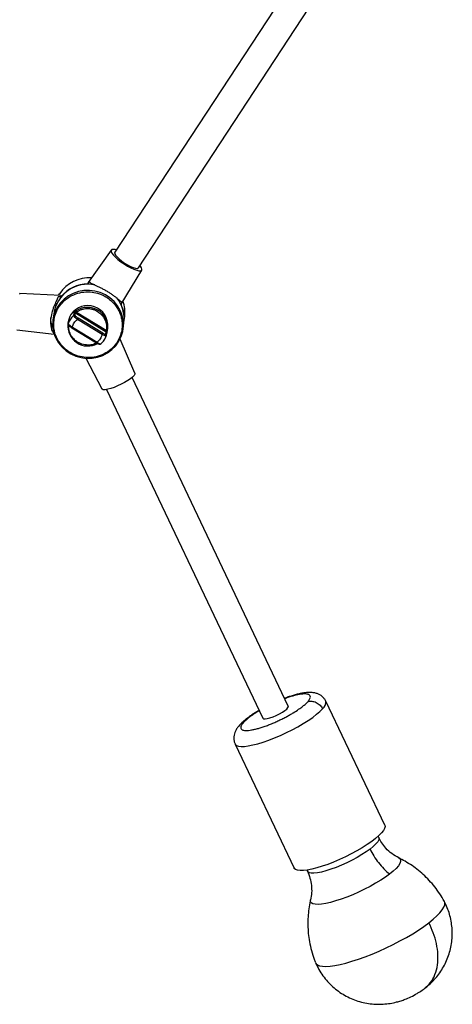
# Model space of a CAD drawing. Header units: millimetres. Extents: x -451 to 1441, y 43 to 1355.
# Tile 2 of 11: x -152 to 32, y 43 to 461. Entities that reach past the tile are written whole.
import ezdxf

# ---------------------------------------------------------------- set-up
doc = ezdxf.new("R2010")
doc.units = ezdxf.units.MM

msp = doc.modelspace()

# ---------------------------------------------------------------- linework, layer by layer
at = {"color": 7, "linetype": 'Continuous', "lineweight": 25}
for p, q in [((-32.25, 482.66), (-111.45, 361.85)), ((-101.42, 355.27), (-22.55, 475.58)), ((-112.91, 362.82), (-122.68, 349.02)), ((-108.73, 339.81), (-99.94, 354.32)), ((-122.12, 349.38), (-122.79, 348.42)), ((-134.34, 343.58), (-151.66, 344.33)), ((-134.26, 342.92), (-135.47, 342.98)), ((-135.22, 343.62), (-134.77, 344.36)), ((-137.01, 339.42), (-136.33, 339.37)), ((-108.74, 339.79), (-108.13, 340.79)), ((-137.29, 335.77), (-137.63, 333.19)), ((-128.74, 336.05), (-128.86, 335.1)), ((-128.25, 335.15), (-128.13, 336.1)), ((-128.13, 336.1), (-115.03, 328.03)), ((-127.57, 336.47), (-115.02, 328.74)), ((-107.52, 332.06), (-107.19, 334.64)), ((-131.22, 332.08), (-131.31, 331.4)), ((-131.02, 332.52), (-131.15, 331.57)), ((-131.13, 331.66), (-131, 332.61)), ((-131.02, 332.52), (-131, 332.61)), ((-116.81, 326.95), (-127.27, 333.39)), ((-116.52, 327.49), (-126.99, 333.93)), ((-107.88, 329.34), (-107.54, 331.93)), ((-152.88, 328.88), (-137.05, 327.08)), ((-129.64, 329.86), (-119.18, 323.42)), ((-129.4, 330.15), (-118.94, 323.71)), ((-115.15, 327.08), (-115.03, 328.03)), ((-114.92, 326.61), (-114.8, 327.56)), ((-114.51, 328.79), (-114.41, 329.55)), ((-114.45, 329.22), (-114.36, 329.9)), ((-117.2, 323.09), (-116.86, 323.42)), ((-102.94, 310.53), (-109.18, 325)), ((-123.68, 316.87), (-116.94, 303.88)), ((-37.83, 169.22), (-104.04, 308.76)), ((-114.88, 303.61), (-48.67, 164.08)), ((3.05, 118.65), (-21.96, 171.36)), ((-60.36, 153.15), (-35.35, 100.43)), ((0.52, 113.49), (0.29, 113.97)), ((-29.98, 99.61), (-29.75, 99.13))]:
    msp.add_line(p, q, dxfattribs=at)
at = {"color": 8, "linetype": 'Continuous', "lineweight": 25}
for p, q in [((-136.69, 340.12), (-136.01, 340.07)), ((-138.06, 331.44), (-137.74, 331.41)), ((-137.69, 330.17), (-137.86, 330.18)), ((-131.24, 331.84), (-131.31, 331.4)), ((-117.25, 323.05), (-117.2, 323.09))]:
    msp.add_line(p, q, dxfattribs=at)
at = {"color": 7, "linetype": 'Continuous', "lineweight": 25, "flags": 128}
for points in [[(-110.78, 362.87), (-111.26, 362.99), (-112.1, 363.1), (-112.68, 363), (-112.97, 362.69), (-112.95, 362.19), (-112.63, 361.52), (-112.02, 360.71), (-111.14, 359.8), (-110.05, 358.83), (-108.79, 357.85), (-107.41, 356.9), (-106, 356.03), (-104.6, 355.28), (-103.28, 354.68), (-102.12, 354.26), (-101.16, 354.04), (-100.44, 354.04), (-100, 354.25), (-99.87, 354.65), (-100.04, 355.24), (-100.51, 355.99), (-100.75, 356.29)], [(-111.45, 361.85), (-111.5, 361.76), (-111.45, 361.29), (-111.1, 360.65), (-110.45, 359.88), (-109.55, 359.03), (-108.45, 358.15), (-107.22, 357.29), (-105.95, 356.52), (-104.71, 355.87), (-103.57, 355.39), (-102.62, 355.11), (-101.9, 355.05), (-101.47, 355.2), (-101.42, 355.27)], [(-151.72, 344.04), (-151.67, 344.32), (-151.66, 344.33)], [(-136.38, 325.37), (-135.23, 323.39), (-133.78, 321.59), (-132.05, 320.03), (-130.1, 318.75), (-127.96, 317.78), (-125.7, 317.14), (-123.37, 316.85), (-121.02, 316.91), (-118.71, 317.33), (-116.5, 318.09), (-114.44, 319.17), (-112.59, 320.55), (-111, 322.2), (-109.69, 324.07), (-108.7, 326.11), (-108.05, 328.28), (-107.88, 329.34)], [(-114.51, 328.79), (-114.53, 328.77), (-114.56, 328.75), (-114.61, 328.73), (-114.67, 328.72), (-114.75, 328.72), (-114.83, 328.72), (-114.93, 328.73), (-115.02, 328.74)], [(-114.94, 326.53), (-114.92, 326.6), (-114.92, 326.61)], [(-102.94, 310.53), (-102.93, 310.14), (-103.24, 309.59), (-103.86, 308.92), (-104.76, 308.17), (-105.9, 307.38), (-107.24, 306.58), (-108.7, 305.82), (-110.22, 305.11)], [(-110.22, 305.11), (-111.73, 304.51), (-113.15, 304.03), (-114.42, 303.7), (-115.49, 303.54), (-116.29, 303.54), (-116.8, 303.72), (-116.94, 303.88)], [(-47.68, 163.79), (-46.75, 163.91), (-45.6, 164.22), (-44.31, 164.67), (-42.94, 165.25), (-41.6, 165.91), (-40.36, 166.62), (-39.3, 167.34), (-38.49, 168.01), (-37.97, 168.59), (-37.79, 169.05), (-37.83, 169.22)], [(-48.67, 164.08), (-48.66, 164.06), (-48.33, 163.84), (-47.68, 163.79)], [(3.05, 118.65), (3.17, 118.11), (3, 117.33), (2.52, 116.41), (1.71, 115.38), (0.59, 114.25), (-0.81, 113.03), (-2.47, 111.76), (-4.36, 110.45), (-6.46, 109.12), (-8.73, 107.8), (-11.12, 106.51), (-13.6, 105.27), (-16.12, 104.11), (-18.64, 103.03), (-21.12, 102.07), (-23.51, 101.24), (-25.78, 100.55), (-27.88, 100.01), (-29.78, 99.64), (-31.45, 99.43), (-32.86, 99.4), (-33.98, 99.54), (-34.8, 99.85), (-35.3, 100.33), (-35.35, 100.43)]]:
    msp.add_lwpolyline(points, dxfattribs=at)
at = {"color": 8, "linetype": 'Continuous', "lineweight": 25, "flags": 128}
for points in [[(-109.13, 337.16), (-110.27, 339.15), (-111.73, 340.94), (-113.45, 342.5), (-115.41, 343.78), (-117.54, 344.75), (-119.8, 345.39), (-122.14, 345.68), (-124.49, 345.62), (-126.8, 345.2), (-129.01, 344.44), (-131.06, 343.36), (-132.91, 341.98), (-134.51, 340.33), (-135.82, 338.46), (-136.81, 336.42), (-137.45, 334.25), (-137.63, 333.19)], [(-131.13, 331.66), (-131.14, 331.58), (-131.15, 331.57)], [(-60.36, 153.14), (-60.31, 153.05), (-59.81, 152.57), (-58.99, 152.26), (-57.87, 152.11), (-56.47, 152.15), (-54.8, 152.35), (-52.89, 152.73), (-50.79, 153.26), (-48.52, 153.95), (-46.13, 154.79), (-43.65, 155.75), (-41.13, 156.82), (-38.61, 157.99), (-36.13, 159.22), (-33.74, 160.51), (-31.48, 161.83), (-29.38, 163.16), (-27.48, 164.47), (-25.82, 165.75), (-24.42, 166.96), (-23.3, 168.09)], [(0.52, 113.49), (0.6, 113.18), (0.5, 112.49), (0.06, 111.67), (-0.71, 110.72), (-1.8, 109.68), (-3.16, 108.56)], [(-3.16, 108.56), (-4.79, 107.39), (-6.63, 106.2), (-8.65, 105), (-10.8, 103.84), (-13.04, 102.74), (-15.32, 101.71), (-17.58, 100.78), (-19.77, 99.98), (-21.85, 99.33), (-23.76, 98.82), (-25.47, 98.49), (-26.94, 98.32), (-28.14, 98.34), (-29.03, 98.54), (-29.6, 98.91), (-29.76, 99.15)], [(9.02, 104.8), (9.47, 104.49), (9.8, 103.94), (9.8, 103.23), (9.47, 102.39), (8.83, 101.42), (7.87, 100.34), (6.62, 99.17), (5.1, 97.94)], [(5.1, 97.94), (3.33, 96.65), (1.34, 95.34), (-0.82, 94.03), (-3.14, 92.73), (-5.55, 91.48), (-8.04, 90.28), (-10.54, 89.17), (-13.02, 88.17), (-15.44, 87.28), (-17.76, 86.52), (-19.93, 85.91), (-21.91, 85.46), (-23.69, 85.17), (-25.21, 85.06), (-26.47, 85.11), (-27.43, 85.34), (-28.08, 85.73), (-28.4, 86.29), (-28.41, 86.99), (-28.39, 87.05)], [(21.77, 77.27), (23.61, 78.75), (25.19, 80.16), (26.48, 81.49), (27.47, 82.72), (28.15, 83.84), (28.52, 84.83), (28.56, 85.69), (28.38, 86.26)], [(-26.27, 60.3), (-26.11, 60.01), (-25.51, 59.46), (-24.6, 59.06), (-23.4, 58.83), (-21.9, 58.76), (-20.13, 58.87), (-18.12, 59.15), (-15.88, 59.58), (-13.44, 60.18), (-10.83, 60.94), (-8.08, 61.83), (-5.23, 62.86), (-2.3, 64.01), (0.67, 65.27), (3.65, 66.62), (6.59, 68.05), (9.48, 69.54), (12.26, 71.07), (14.91, 72.63), (17.4, 74.19), (19.7, 75.75), (21.77, 77.27)]]:
    msp.add_lwpolyline(points, dxfattribs=at)
at = {"color": 7, "linetype": 'Continuous', "lineweight": 25}
for centre, radius, start, end in [((-122.71, 333.58), 14.74, 78.8472, 171.4643), ((-122.28, 335.96), 15.04, 86.2416, 146.084), ((-122.65, 333.39), 15.03, 90.5604, 140.6242), ((-122.86, 330.69), 8.54, 354.6969, 146.4047), ((-121.57, 333.69), 14.14, 352.8218, 38.6389), ((-121.42, 333.84), 14.01, 352.6968, 25.1436), ((-121.05, 336.42), 13.97, 352.674, 19.8436), ((-123.38, 331.07), 7.9, 146.5871, 172.6159), ((-123.5, 329.1), 8.04, 131.831, 161.4937), ((-128.52, 334.71), 0.513, 58.2454, 131.4023), ((-122.94, 329.74), 8.75, 58.3393, 124.0313), ((-126.6, 337.3), 1.28, 193.9372, 220.9368), ((-123.3, 334.18), 15.09, 195.3755, 198.9185), ((-123.73, 331.41), 14.01, 172.7, 205.5061), ((-122.81, 330.62), 8.53, 174.7356, 298.3663), ((-130.68, 331.51), 0.465, 172.6646, 193.3383), ((-129.05, 334.67), 2.19, 324.3022, 340.3059), ((-118.59, 328.22), 2.19, 324.3022, 340.306), ((-122.47, 329.03), 7.93, 331.3648, 341.5875), ((-119.52, 323.95), 0.635, 302.4601, 337.2298)]:
    msp.add_arc(centre, radius, start, end, dxfattribs=at)
at = {"color": 8, "linetype": 'Continuous', "lineweight": 25}
for centre, radius, start, end in [((-122.55, 330.19), 8.16, 355.4652, 59.0442), ((-121.77, 331.12), 14.01, 352.7018, 25.5061), ((-130.16, 330.55), 0.862, 307.1313, 332.5586), ((-115.4, 326.67), 0.481, 353.2588, 58.9525), ((-25.35, 170.84), 3.42, 306.6232, 8.7949)]:
    msp.add_arc(centre, radius, start, end, dxfattribs=at)
at = {"color": 7, "linetype": 'Continuous', "lineweight": 25}
for points, knots in [([(-122.63, 348.98), (-122.72, 348.88), (-122.89, 348.69), (-122.83, 348.51), (-122.79, 348.42)], [0, 0, 0, 0, 0.518286, 1, 1, 1, 1]), ([(-108.13, 340.79), (-108.18, 340.72), (-108.26, 340.7), (-108.41, 340.73), (-108.46, 340.75), (-108.59, 340.81), (-108.66, 340.85), (-108.88, 341), (-109.05, 341.14), (-109.45, 341.47), (-109.68, 341.67), (-110.19, 342.09), (-110.46, 342.33), (-110.92, 342.7), (-111.08, 342.82), (-111.41, 343.09), (-111.59, 343.22), (-112.12, 343.62), (-112.5, 343.89), (-113.1, 344.3), (-113.3, 344.44), (-113.72, 344.71), (-113.94, 344.84), (-114.58, 345.24), (-115.02, 345.49), (-115.92, 345.99), (-116.37, 346.22), (-117.02, 346.55), (-117.24, 346.66), (-117.67, 346.87), (-117.89, 346.97), (-118.51, 347.26), (-118.9, 347.44), (-119.65, 347.78), (-120.01, 347.94), (-120.64, 348.25), (-120.93, 348.39), (-121.3, 348.61), (-121.41, 348.68), (-121.62, 348.82), (-121.71, 348.89), (-121.95, 349.1), (-122.06, 349.23), (-122.12, 349.38)], [0, 0, 0, 0, 0.0625, 0.0625, 0.09375, 0.09375, 0.125, 0.125, 0.1875, 0.1875, 0.25, 0.25, 0.3125, 0.3125, 0.34375, 0.34375, 0.375, 0.375, 0.4375, 0.4375, 0.46875, 0.46875, 0.5, 0.5, 0.5625, 0.5625, 0.625, 0.625, 0.65625, 0.65625, 0.6875, 0.6875, 0.75, 0.75, 0.8125, 0.8125, 0.875, 0.875, 0.90625, 0.90625, 0.9375, 0.9375, 1, 1, 1, 1]), ([(-135.47, 342.98), (-135.63, 342.56), (-135.98, 341.69), (-137.01, 339.51), (-138, 336.86), (-138.61, 334.03), (-138.69, 331.47), (-138.34, 329.36), (-137.7, 327.82), (-137.09, 327.06), (-136.9, 327.11), (-136.86, 327.12)], [0, 0, 0, 0, 0.116233, 0.244081, 0.371853, 0.497935, 0.610987, 0.719807, 0.836424, 0.964381, 1, 1, 1, 1]), ([(-135.94, 325.43), (-136.19, 325.97), (-136.43, 326.54), (-136.83, 327.81), (-136.99, 328.49), (-137.22, 329.97), (-137.28, 330.76), (-137.24, 332.43), (-137.14, 333.31), (-136.73, 335.12), (-136.42, 336.06), (-135.55, 337.91), (-134.99, 338.83), (-133.61, 340.55), (-132.8, 341.36), (-130.95, 342.79), (-129.91, 343.39), (-127.72, 344.34), (-126.56, 344.68), (-124.22, 345.07), (-123.04, 345.13), (-120.77, 344.97), (-119.68, 344.77), (-117.65, 344.17), (-116.71, 343.78), (-115.01, 342.88), (-114.25, 342.37), (-112.91, 341.29), (-112.33, 340.73), (-111.31, 339.6), (-110.88, 339.02), (-110.15, 337.9), (-109.85, 337.35), (-109.6, 336.82)], [0, 0, 0, 0, 0.0625, 0.0625, 0.125, 0.125, 0.1875, 0.1875, 0.25, 0.25, 0.3125, 0.3125, 0.375, 0.375, 0.4375, 0.4375, 0.5, 0.5, 0.5625, 0.5625, 0.625, 0.625, 0.6875, 0.6875, 0.75, 0.75, 0.8125, 0.8125, 0.875, 0.875, 0.9375, 0.9375, 1, 1, 1, 1]), ([(-134.35, 343.56), (-134.34, 343.57), (-134.16, 343.66), (-134.13, 343.39), (-134.23, 343.04), (-134.26, 342.92)], [0, 0, 0, 0, 0.037633, 0.698039, 1, 1, 1, 1]), ([(-138.06, 331.44), (-138.08, 331.35), (-138.13, 331.19), (-138.3, 331.53), (-138.45, 332.29), (-138.53, 333.29), (-138.47, 334.06), (-138.45, 334.38)], [0, 0, 0, 0, 0.209737, 0.419296, 0.633449, 0.850851, 1, 1, 1, 1]), ([(-109.6, 336.82), (-109.35, 336.29), (-109.11, 335.71), (-108.71, 334.45), (-108.55, 333.77), (-108.32, 332.29), (-108.26, 331.5), (-108.3, 329.83), (-108.4, 328.95), (-108.81, 327.13), (-109.12, 326.2), (-109.99, 324.35), (-110.55, 323.43), (-111.93, 321.7), (-112.74, 320.89), (-114.59, 319.47), (-115.63, 318.86), (-117.82, 317.92), (-118.98, 317.58), (-121.32, 317.18), (-122.5, 317.13), (-124.77, 317.29), (-125.86, 317.49), (-127.89, 318.09), (-128.83, 318.48), (-130.53, 319.38), (-131.29, 319.89), (-132.63, 320.96), (-133.21, 321.53), (-134.23, 322.66), (-134.66, 323.23), (-135.39, 324.35), (-135.69, 324.9), (-135.94, 325.43)], [0, 0, 0, 0, 0.0625, 0.0625, 0.125, 0.125, 0.1875, 0.1875, 0.25, 0.25, 0.3125, 0.3125, 0.375, 0.375, 0.4375, 0.4375, 0.5, 0.5, 0.5625, 0.5625, 0.625, 0.625, 0.6875, 0.6875, 0.75, 0.75, 0.8125, 0.8125, 0.875, 0.875, 0.9375, 0.9375, 1, 1, 1, 1]), ([(-127.27, 333.39), (-127.31, 333.41), (-127.38, 333.47), (-127.49, 333.55), (-127.61, 333.64), (-127.74, 333.75), (-127.95, 333.92), (-128.18, 334.13), (-128.43, 334.37), (-128.62, 334.6), (-128.75, 334.78), (-128.83, 334.92), (-128.86, 335.02), (-128.86, 335.07), (-128.86, 335.1)], [0, 0, 0, 0, 0.046496, 0.088296, 0.124947, 0.18949, 0.250157, 0.377978, 0.499776, 0.625803, 0.749349, 0.833181, 0.917011, 1, 1, 1, 1]), ([(-127.84, 337), (-127.96, 336.92), (-128.07, 336.83), (-128.29, 336.64), (-128.38, 336.55), (-128.55, 336.37), (-128.61, 336.28), (-128.71, 336.14), (-128.74, 336.08), (-128.74, 336.05)], [0, 0, 0, 0, 0.25, 0.25, 0.5, 0.5, 0.75, 0.75, 1, 1, 1, 1]), ([(-128.74, 336.05), (-128.67, 336.11), (-128.56, 336.16), (-128.33, 336.18), (-128.22, 336.15), (-128.13, 336.1)], [0, 0, 0, 0, 0.5, 0.5, 1, 1, 1, 1]), ([(-126.99, 333.93), (-127.16, 334.03), (-127.32, 334.15), (-127.56, 334.32), (-127.63, 334.38), (-127.77, 334.5), (-127.84, 334.56), (-127.96, 334.67), (-128.01, 334.72), (-128.1, 334.83), (-128.14, 334.88), (-128.23, 335.02), (-128.26, 335.09), (-128.25, 335.15)], [0, 0, 0, 0, 0.25, 0.25, 0.375, 0.375, 0.5, 0.5, 0.625, 0.625, 0.75, 0.75, 1, 1, 1, 1]), ([(-127.57, 336.47), (-127.59, 336.46), (-127.64, 336.44), (-127.71, 336.42), (-127.78, 336.38), (-127.87, 336.34), (-127.96, 336.28), (-128.05, 336.21), (-128.11, 336.14), (-128.13, 336.11), (-128.13, 336.1)], [0, 0, 0, 0, 0.089832, 0.173485, 0.251042, 0.37995, 0.501129, 0.671279, 0.836421, 1, 1, 1, 1]), ([(-118.63, 336.65), (-118.71, 336.7), (-118.88, 336.8), (-119.13, 336.93), (-119.38, 337.06), (-119.73, 337.22), (-120.18, 337.4), (-120.75, 337.58), (-121.33, 337.72), (-122.13, 337.85), (-123.14, 337.9), (-124.16, 337.81), (-124.94, 337.65), (-125.52, 337.48), (-126.07, 337.28), (-126.6, 337.04), (-127.1, 336.77), (-127.41, 336.57), (-127.57, 336.47)], [0, 0, 0, 0, 0.03006, 0.060089, 0.090124, 0.120205, 0.182295, 0.244442, 0.307959, 0.371534, 0.500009, 0.628485, 0.692003, 0.755577, 0.817668, 0.879814, 0.939893, 1, 1, 1, 1]), ([(-118.63, 336.65), (-118.6, 336.7), (-118.57, 336.75), (-118.5, 336.87), (-118.47, 336.93), (-118.41, 337.03), (-118.39, 337.08), (-118.36, 337.15), (-118.35, 337.18), (-118.35, 337.19)], [0, 0, 0, 0, 0.25, 0.25, 0.5, 0.5, 0.75, 0.75, 1, 1, 1, 1]), ([(-118.63, 336.65), (-118, 336.26), (-117.4, 335.77), (-116.35, 334.61), (-115.91, 333.94), (-115.25, 332.5), (-115.04, 331.73), (-114.86, 330.2), (-114.89, 329.45), (-115.02, 328.74)], [0, 0, 0, 0, 0.25, 0.25, 0.5, 0.5, 0.75, 0.75, 1, 1, 1, 1]), ([(-109.13, 337.16), (-109.13, 337.14), (-109.14, 337.12), (-109.19, 337.07), (-109.23, 337.03), (-109.32, 336.97), (-109.37, 336.94), (-109.49, 336.87), (-109.55, 336.85), (-109.6, 336.82)], [0, 0, 0, 0, 0.25, 0.25, 0.5, 0.5, 0.75, 0.75, 1, 1, 1, 1]), ([(-137.86, 330.18), (-137.89, 330.31), (-137.92, 330.44), (-137.98, 330.7), (-138, 330.83), (-138.05, 331.18), (-138.07, 331.36), (-138.06, 331.44)], [0, 0, 0, 0, 0.25, 0.25, 0.5, 0.5, 1, 1, 1, 1]), ([(-131, 332.61), (-131, 332.64), (-131, 332.65), (-131.03, 332.61), (-131.05, 332.57), (-131.1, 332.42), (-131.13, 332.33), (-131.18, 332.1), (-131.21, 331.97), (-131.24, 331.84)], [0, 0, 0, 0, 0.25, 0.25, 0.5, 0.5, 0.75, 0.75, 1, 1, 1, 1]), ([(-131.15, 331.54), (-131.14, 331.45), (-131.13, 331.23), (-130.94, 330.94), (-130.67, 330.65), (-130.39, 330.39), (-130.04, 330.11), (-129.78, 329.95), (-129.64, 329.86)], [0, 0, 0, 0, 0.168498, 0.393913, 0.52699, 0.672433, 0.829703, 1, 1, 1, 1]), ([(-131.13, 331.66), (-131.13, 331.64), (-131.13, 331.62), (-131.12, 331.58), (-131.11, 331.53), (-131.08, 331.48), (-131.05, 331.43), (-130.99, 331.33), (-130.87, 331.19), (-130.66, 330.98), (-130.39, 330.77), (-130.14, 330.59), (-129.92, 330.45), (-129.75, 330.35), (-129.58, 330.24), (-129.46, 330.18), (-129.4, 330.15)], [0, 0, 0, 0, 0.041268, 0.082846, 0.124635, 0.16653, 0.208425, 0.250214, 0.373773, 0.499811, 0.621575, 0.749345, 0.810065, 0.874657, 0.931768, 1, 1, 1, 1]), ([(-129.4, 330.15), (-129.23, 330.77), (-128.96, 331.38), (-128.24, 332.48), (-127.78, 332.98), (-127.27, 333.39)], [0, 0, 0, 0, 0.5, 0.5, 1, 1, 1, 1]), ([(-116.81, 326.95), (-116.97, 326.33), (-117.24, 325.72), (-117.97, 324.61), (-118.43, 324.11), (-118.94, 323.71)], [0, 0, 0, 0, 0.5, 0.5, 1, 1, 1, 1]), ([(-117.33, 323.03), (-116.81, 323.51), (-115.76, 324.48), (-115.29, 325.8), (-115.05, 326.46)], [0, 0, 0, 0, 0.500466, 1, 1, 1, 1]), ([(-115.15, 327.08), (-115.15, 327.05), (-115.17, 327.03), (-115.21, 327), (-115.24, 326.99), (-115.31, 326.98), (-115.36, 326.98), (-115.46, 327), (-115.52, 327.01), (-115.71, 327.07), (-115.86, 327.13), (-116.18, 327.29), (-116.35, 327.38), (-116.52, 327.49)], [0, 0, 0, 0, 0.125, 0.125, 0.25, 0.25, 0.375, 0.375, 0.5, 0.5, 0.75, 0.75, 1, 1, 1, 1]), ([(-115.03, 328.03), (-115.03, 328.04), (-115.03, 328.05), (-115.02, 328.08), (-115.02, 328.12), (-115.01, 328.16), (-115.01, 328.21), (-115.01, 328.26), (-115, 328.33), (-115, 328.42), (-115.01, 328.53), (-115.01, 328.64), (-115.02, 328.71), (-115.02, 328.74)], [0, 0, 0, 0, 0.07038, 0.140676, 0.211166, 0.28213, 0.353841, 0.426561, 0.500545, 0.621438, 0.750155, 0.86819, 1, 1, 1, 1]), ([(-114.94, 326.53), (-114.95, 326.49), (-114.95, 326.45), (-115, 326.43), (-115, 326.43)], [0, 0, 0, 0, 0.903811, 1, 1, 1, 1]), ([(-114.82, 327.48), (-114.81, 327.51), (-114.8, 327.58), (-114.76, 327.75), (-114.73, 327.86), (-114.67, 328.1), (-114.63, 328.24), (-114.57, 328.51), (-114.54, 328.65), (-114.51, 328.79)], [0, 0, 0, 0, 0.25, 0.25, 0.5, 0.5, 0.75, 0.75, 1, 1, 1, 1]), ([(-136.38, 325.37), (-136.38, 325.36), (-136.37, 325.35), (-136.33, 325.33), (-136.3, 325.33), (-136.21, 325.34), (-136.16, 325.35), (-136.05, 325.39), (-135.99, 325.41), (-135.94, 325.43)], [0, 0, 0, 0, 0.25, 0.25, 0.5, 0.5, 0.75, 0.75, 1, 1, 1, 1]), ([(-119.18, 323.42), (-118.96, 323.29), (-118.55, 323.06), (-118, 322.88), (-117.59, 322.83), (-117.38, 322.94), (-117.29, 322.98)], [0, 0, 0, 0, 0.315859, 0.589519, 0.819602, 1, 1, 1, 1]), ([(-117.29, 322.99), (-117.28, 322.99), (-117.22, 323), (-117.21, 323.05), (-117.2, 323.09)], [0, 0, 0, 0, 0.259309, 1, 1, 1, 1]), ([(-21.97, 171.36), (-22, 171.43), (-22.2, 171.89), (-22.75, 172.66), (-23.67, 173.56), (-24.77, 174.24), (-26.01, 174.71), (-27.41, 174.99), (-28.91, 175.04), (-30.47, 174.93), (-32.01, 174.7), (-33.6, 174.36), (-35.26, 173.93), (-36.96, 173.4), (-38.35, 172.94), (-39.16, 172.63), (-39.4, 172.54)], [0, 0, 0, 0, 0.010171, 0.072313, 0.135353, 0.200749, 0.271405, 0.353587, 0.455402, 0.547558, 0.633995, 0.719162, 0.804256, 0.887785, 0.967696, 1, 1, 1, 1]), ([(-29.59, 171.11), (-29.1, 171.28), (-28.52, 171.36), (-27.59, 171.29), (-27.27, 171.23), (-26.63, 171.06), (-26.32, 170.95), (-25.7, 170.65), (-25.41, 170.47), (-24.85, 170.07), (-24.6, 169.85), (-23.91, 169.14), (-23.55, 168.61), (-23.3, 168.09)], [0, 0, 0, 0, 0.25, 0.25, 0.375, 0.375, 0.5, 0.5, 0.625, 0.625, 0.75, 0.75, 1, 1, 1, 1]), ([(-50.24, 167.39), (-50.43, 167.28), (-51.12, 166.89), (-52.24, 166.19), (-53.61, 165.29), (-54.91, 164.36), (-56.12, 163.42), (-57.23, 162.46), (-58.04, 161.7), (-58.44, 161.23), (-58.54, 161.1)], [0, 0, 0, 0, 0.053669, 0.192714, 0.336307, 0.483333, 0.633196, 0.786061, 0.942969, 1, 1, 1, 1]), ([(-56.9, 162.18), (-56.94, 162.14), (-57.03, 162.04), (-57.14, 161.9), (-57.25, 161.77), (-57.35, 161.64), (-57.44, 161.51), (-57.6, 161.28), (-57.79, 160.96), (-57.95, 160.56), (-58.03, 160.19), (-58, 159.7), (-57.7, 159.31), (-57.11, 159.04), (-56.48, 158.91), (-55.67, 158.87), (-54.66, 158.93), (-53.46, 159.1), (-52.08, 159.38), (-50.55, 159.78), (-48.89, 160.28), (-47.15, 160.89), (-45.36, 161.58), (-43.56, 162.33), (-41.8, 163.13), (-40.11, 163.96), (-38.52, 164.79), (-37.05, 165.61), (-35.31, 166.64), (-33.8, 167.62), (-32.52, 168.53), (-31.73, 169.14), (-31.04, 169.71), (-30.53, 170.16), (-30.14, 170.53), (-29.85, 170.83), (-29.68, 171.02), (-29.59, 171.11)], [0, 0, 0, 0, 0.007071, 0.014136, 0.021199, 0.028261, 0.035328, 0.042402, 0.066383, 0.090374, 0.117402, 0.14444, 0.204832, 0.237455, 0.271606, 0.307186, 0.344051, 0.382012, 0.42084, 0.460267, 0.500001, 0.539735, 0.579163, 0.61799, 0.655952, 0.692817, 0.728396, 0.762548, 0.795171, 0.855563, 0.882591, 0.909628, 0.933609, 0.9576, 0.971736, 0.98586, 1, 1, 1, 1]), ([(-58.54, 161.1), (-58.75, 160.87), (-59.27, 160.28), (-59.93, 159.29), (-60.51, 158.11), (-60.86, 156.89), (-60.98, 155.66), (-60.83, 154.42), (-60.58, 153.57), (-60.37, 153.17), (-60.35, 153.14)], [0, 0, 0, 0, 0.117407, 0.301308, 0.461978, 0.602332, 0.733759, 0.861933, 0.98913, 1, 1, 1, 1]), ([(9.03, 104.79), (8.01, 105.37), (6.06, 106.45), (3.62, 108.74), (1.79, 111.07), (0.92, 112.71), (0.53, 113.47)], [0, 0, 0, 0, 0.298762, 0.566529, 0.800632, 1, 1, 1, 1]), ([(-3.16, 108.56), (-2.7, 107.57), (-2.16, 106.59), (-0.97, 104.65), (-0.31, 103.71), (1.11, 101.89), (1.86, 101.02), (3.44, 99.39), (4.26, 98.63), (5.1, 97.94)], [0, 0, 0, 0, 0.25, 0.25, 0.5, 0.5, 0.75, 0.75, 1, 1, 1, 1]), ([(28.35, 86.25), (28.19, 86.56), (27.47, 87.97), (25.92, 90.31), (23.74, 93.23), (21.34, 95.91), (18.77, 98.35), (16.06, 100.56), (13.23, 102.49), (10.85, 103.91), (9.38, 104.6), (8.93, 104.81)], [0, 0, 0, 0, 0.03875, 0.1738, 0.307026, 0.438447, 0.568057, 0.695816, 0.821647, 0.945428, 1, 1, 1, 1]), ([(-29.76, 99.15), (-29.36, 98.19), (-28.54, 96.25), (-27.96, 93.15), (-27.85, 90.02), (-28.21, 88.03), (-28.39, 87.05)], [0, 0, 0, 0, 0.247809, 0.498945, 0.750607, 1, 1, 1, 1]), ([(-28.35, 87.14), (-28.4, 86.97), (-28.75, 85.68), (-29.15, 83.22), (-29.52, 79.75), (-29.59, 76.24), (-29.39, 72.73), (-28.9, 69.11), (-28.05, 65.44), (-27.16, 62.47), (-26.45, 60.82), (-26.24, 60.35)], [0, 0, 0, 0, 0.019517, 0.146458, 0.274185, 0.402475, 0.531177, 0.660184, 0.802812, 0.94368, 1, 1, 1, 1]), ([(20.03, 49.46), (20.61, 49.92), (21.9, 50.94), (23.75, 52.75), (25.6, 54.9), (27.27, 57.29), (28.72, 59.88), (29.9, 62.63), (30.8, 65.48), (31.4, 68.41), (31.7, 71.38), (31.69, 74.36), (31.38, 77.3), (30.78, 80.19), (29.89, 82.98), (29.04, 84.97), (28.49, 86.03), (28.39, 86.23)], [0, 0, 0, 0, 0.054344, 0.120419, 0.189814, 0.261233, 0.333686, 0.406567, 0.479538, 0.552417, 0.625101, 0.697534, 0.769682, 0.841521, 0.913039, 0.983349, 1, 1, 1, 1]), ([(20.02, 49.47), (20.88, 50.23), (22.67, 51.82), (24.48, 55.21), (25.55, 59.25), (25.73, 63.72), (25.09, 68.35), (23.8, 72.91), (22.44, 75.85), (21.77, 77.27)], [0, 0, 0, 0, 0.140125, 0.29052, 0.442253, 0.589801, 0.733289, 0.870555, 1, 1, 1, 1]), ([(-26.27, 60.3), (-26.04, 59.8), (-25.39, 58.34), (-24.07, 56.04), (-22.24, 53.49), (-20.14, 51.16), (-17.82, 49.08), (-15.31, 47.27), (-12.62, 45.74), (-9.79, 44.5), (-6.85, 43.57), (-3.82, 42.95), (-0.71, 42.65), (2.35, 42.69), (5.3, 43.02), (7.81, 43.55), (9.94, 44.17), (11.95, 44.87), (13.3, 45.48), (14.08, 45.83)], [0, 0, 0, 0, 0.034543, 0.099663, 0.165153, 0.230303, 0.29513, 0.359675, 0.423988, 0.488141, 0.552247, 0.616497, 0.681261, 0.747344, 0.807443, 0.866746, 0.907541, 0.946287, 1, 1, 1, 1]), ([(14.08, 45.83), (15.01, 46.3), (16.34, 46.97), (18.23, 48.16), (19.31, 48.86), (19.96, 49.4), (20.03, 49.46)], [0, 0, 0, 0, 0.448081, 0.634576, 0.962595, 1, 1, 1, 1])]:
    msp.add_open_spline(points, degree=3, knots=knots, dxfattribs=at)
at = {"color": 8, "linetype": 'Continuous', "lineweight": 25}
for points, knots in [([(-131.12, 331.73), (-131.14, 331.73), (-131.17, 331.75), (-131.22, 331.79), (-131.23, 331.82), (-131.24, 331.84)], [0, 0, 0, 0, 0.19391, 0.475993, 1, 1, 1, 1]), ([(-119.16, 323.4), (-119.42, 323.26), (-120.34, 322.74), (-122.27, 322.4), (-124.77, 322.57), (-127.23, 323.58), (-129.22, 325.31), (-130.45, 327.43), (-130.94, 329.33), (-130.84, 330.43), (-130.81, 330.8)], [0, 0, 0, 0, 0.054494, 0.188637, 0.336862, 0.493284, 0.649705, 0.797931, 0.932074, 1, 1, 1, 1]), ([(-115, 326.43), (-115.03, 326.42), (-115.14, 326.36), (-115.5, 326.4), (-116.11, 326.6), (-116.57, 326.83), (-116.81, 326.95)], [0, 0, 0, 0, 0.13148, 0.422533, 0.711784, 1, 1, 1, 1]), ([(-115.03, 328.03), (-114.99, 328), (-114.9, 327.93), (-114.82, 327.79), (-114.79, 327.66), (-114.8, 327.59), (-114.8, 327.56)], [0, 0, 0, 0, 0.282932, 0.581953, 0.880975, 1, 1, 1, 1]), ([(-118.94, 323.71), (-118.72, 323.56), (-118.3, 323.28), (-117.73, 323.02), (-117.4, 322.94), (-117.31, 322.98), (-117.29, 322.99)], [0, 0, 0, 0, 0.298748, 0.599306, 0.901622, 1, 1, 1, 1]), ([(-29.59, 171.11), (-29.43, 171.3), (-29.11, 171.68), (-28.77, 172.21), (-28.48, 172.84), (-28.43, 173.51), (-28.79, 173.98), (-29.38, 174.25), (-30.24, 174.43), (-31.79, 174.42), (-34.38, 173.95), (-36.98, 173.25), (-38.75, 172.59), (-39.32, 172.37)], [0, 0, 0, 0, 0.052553, 0.108592, 0.168067, 0.268543, 0.38088, 0.441562, 0.505088, 0.639626, 0.782203, 0.929167, 1, 1, 1, 1]), ([(-50.17, 167.25), (-50.38, 167.13), (-51.15, 166.68), (-52.33, 165.92), (-53.67, 165), (-54.93, 164.04), (-56.05, 163.09), (-56.63, 162.47), (-56.9, 162.18)], [0, 0, 0, 0, 0.068731, 0.251875, 0.425522, 0.589353, 0.807332, 1, 1, 1, 1]), ([(-56.9, 162.18), (-57.52, 161.96), (-58.19, 161.72), (-58.5, 161.13), (-58.52, 161.09)], [0, 0, 0, 0, 0.920508, 1, 1, 1, 1])]:
    msp.add_open_spline(points, degree=3, knots=knots, dxfattribs=at)

doc.saveas('drawing.dxf')
